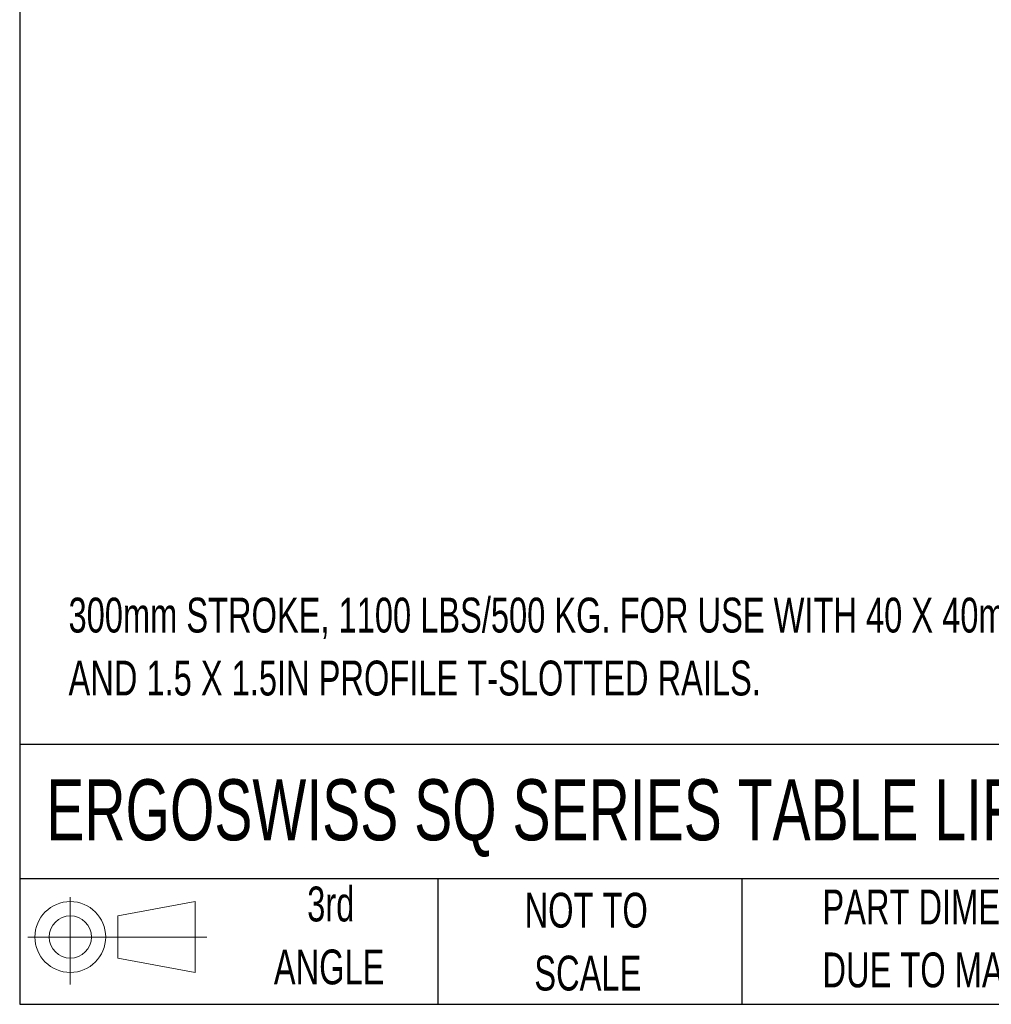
# Model space of a CAD drawing. Header units: millimetres. Extents: x 25 to 1093, y 25 to 838.
# Tile 1 of 16: x 25 to 262, y 25 to 265. Entities that reach past the tile are written whole.
import ezdxf

# ---------------------------------------------------------------- set-up
doc = ezdxf.new("R2010")
doc.units = ezdxf.units.MM
doc.layers.add('SLD-DEFPOINTS', color=7, linetype='Continuous')
doc.layers.add('TEXT', color=140, linetype='Continuous', lineweight=25)
doc.styles.add('SLDTEXTSTYLE0', font='TXT', dxfattribs={"width": 0.7})

# ---------------------------------------------------------------- blocks, each defined once
blk = doc.blocks.new('Block11')
at = {"color": 7, "linetype": 'Continuous', "lineweight": 18, "ltscale": 4}
for p, q in [((10.35, 21.24), (10.35, 0)), ((21.92, 16.67), (40.7, 20.13)), ((40.7, 20.13), (40.7, 2.93)), ((21.92, 6.38), (21.92, 16.67)), ((0, 11.53), (43.49, 11.53)), ((21.92, 6.38), (40.7, 2.93))]:
    blk.add_line(p, q, dxfattribs=at)
for radius in [8.6, 5.14]:
    blk.add_circle((10.35, 11.53), radius, dxfattribs=at)
blk = doc.blocks.new('Block12')
at = {"layer": 'SLD-DEFPOINTS', "ltscale": 4}
blk.add_blockref('Block11', (0, 0), dxfattribs=at)

msp = doc.modelspace()

# ---------------------------------------------------------------- linework, layer by layer
at = {"layer": 'TEXT', "ltscale": 4}
for p, q in [((25.4, 838.2), (25.4, 25.4)), ((1092.2, 88.5), (25.4, 88.5)), ((1092.2, 55.88), (25.4, 55.88)), ((127, 55.88), (127, 25.4)), ((200.85, 55.88), (200.85, 25.4)), ((25.4, 25.4), (1092.2, 25.4))]:
    msp.add_line(p, q, dxfattribs=at)

# ---------------------------------------------------------------- block references
at = {"layer": 'SLD-DEFPOINTS', "ltscale": 4}
msp.add_blockref('Block12', (27.35, 30.22), dxfattribs=at)

# ---------------------------------------------------------------- texts
at = {"layer": 'TEXT', "ltscale": 16, "style": 'SLDTEXTSTYLE0'}
for s, insert, char_height, attachment_point in [('300mm STROKE, 1100 LBS/500 KG. FOR USE WITH 40 X 40mm', (37.27, 124.18), 8.4667, 1), ('AND 1.5 X 1.5IN PROFILE T-SLOTTED RAILS.', (37.27, 108.89), 8.4667, 1), ('ERGOSWISS SQ SERIES TABLE LIFTING SYSTEM KIT', (31.86, 80.06), 14.8167, 1), ('3rd', (100.99, 54), 8.467, 2), ('NOT TO', (163.07, 52.5), 8.467, 2), ('PART DIMENSIONS MAY DIFFER SLIGHTLY', (220.48, 53.28), 8.4667, 1), ('ANGLE', (100.6, 38.71), 8.467, 2), ("DUE TO MANUFACTURER'S VARIANCES", (220.48, 37.99), 8.4667, 1), ('SCALE', (163.46, 37.22), 8.467, 2)]:
    msp.add_mtext(s, dxfattribs=dict(at, insert=insert, char_height=char_height, attachment_point=attachment_point))

doc.saveas('drawing.dxf')
